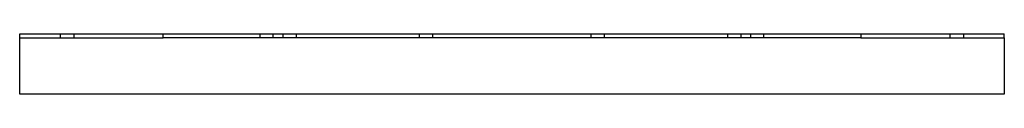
# Model space of a CAD drawing. Header units: millimetres. Extents: x -487 to 487, y -30 to 30.
import ezdxf

# ---------------------------------------------------------------- set-up
doc = ezdxf.new("R2010")
doc.units = ezdxf.units.MM
doc.layers.add('HIDDEN', color=7, linetype='Continuous')
doc.layers.add('THICK', color=7, linetype='Continuous')

msp = doc.modelspace()

# ---------------------------------------------------------------- linework, layer by layer
at = {"layer": 'HIDDEN'}
for p, q in [((-487, 30), (-487, 30)), ((-446.5, 26), (-446.5, 30)), ((-433.5, 30), (-433.5, 26)), ((-249.23, 26), (-249.23, 30)), ((-236.23, 26), (-236.23, 30)), ((-226.5, 26), (-226.5, 30)), ((-213.5, 30), (-213.5, 26)), ((-91.38, 26), (-91.38, 30)), ((-78.38, 26), (-78.38, 30)), ((78.38, 26), (78.38, 30)), ((91.38, 26), (91.38, 30)), ((213.5, 26), (213.5, 30)), ((226.5, 30), (226.5, 26)), ((236.23, 26), (236.23, 30)), ((249.23, 26), (249.23, 30)), ((433.5, 26), (433.5, 30)), ((446.5, 30), (446.5, 26)), ((487, 30), (487, 30)), ((-487, 26), (-487, 26)), ((487, 26), (487, 26)), ((-487, -30), (-487, -30)), ((487, -30), (487, -30))]:
    msp.add_line(p, q, dxfattribs=at)
at = {"layer": 'THICK'}
for p, q in [((-487, 26), (-487, 30)), ((-487, 30), (-345.07, 30)), ((-345.07, 26), (-345.07, 30)), ((-345.07, 30), (345.07, 30)), ((345.07, 30), (345.07, 26)), ((345.07, 30), (487, 30)), ((487, 26), (487, 30)), ((-487, -30), (-487, 26)), ((-487, 26), (-345.07, 26)), ((345.07, 26), (-345.07, 26)), ((345.07, 26), (487, 26)), ((487, 26), (487, -30)), ((487, -30), (-487, -30))]:
    msp.add_line(p, q, dxfattribs=at)

doc.saveas('drawing.dxf')
